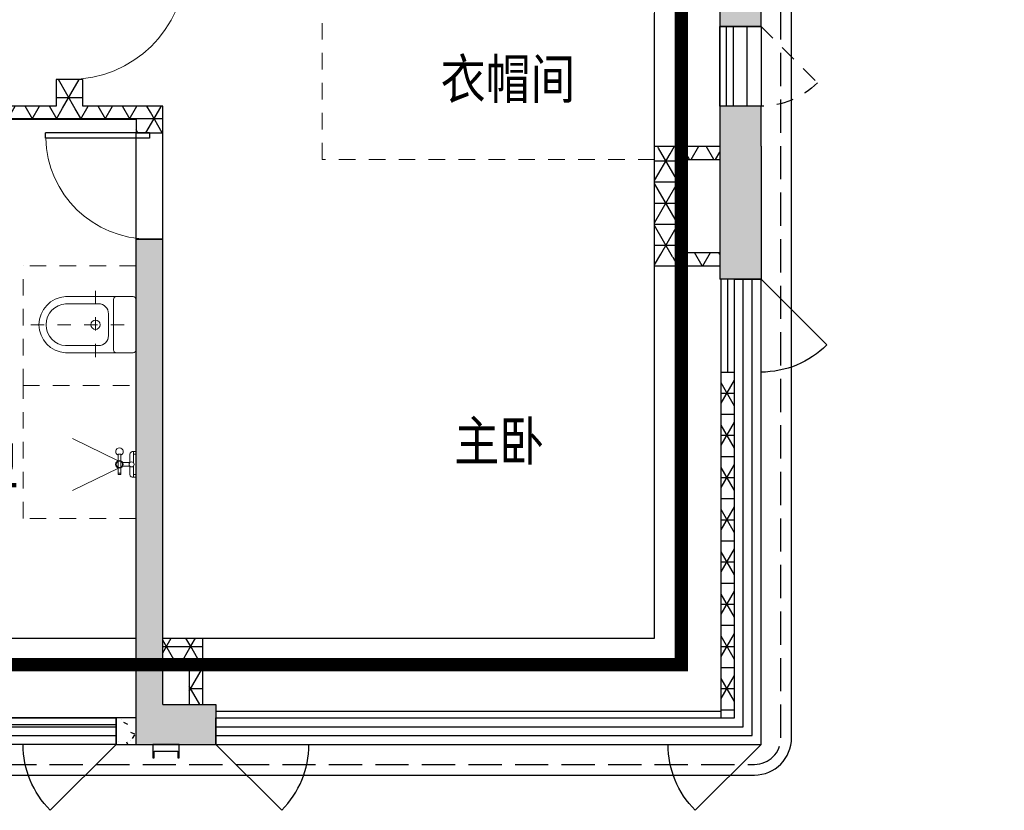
# Model space of a CAD drawing. Extents: x 513769.4 to 513832.9, y -232082 to -232034.4.
# Tile 14 of 17: x 513808.4 to 513815.8, y -232063.7 to -232057.8. Entities that reach past the tile are written whole.
import ezdxf

# ---------------------------------------------------------------- set-up
doc = ezdxf.new("R2010")
doc.units = 0
doc.header["$LTSCALE"] = 1000
for name, pattern in [('3、6#-腰线-标准层$0$DASH', [0.35, 0.25, -0.1]), ('A2户型$1$17街区_140_C户型$0$HIDDEN', [0.375, 0.25, -0.125]), ('A2户型$1$CACHE2', [0.1875, 0.125, -0.0625]), ('A2户型$1$DASH', [0.35, 0.25, -0.1])]:
    doc.linetypes.add(name, pattern=pattern)
doc.layers.get('0').update_dxf_attribs({"color": 252})
for name, color, linetype in [('3、6#-腰线-标准层$0$板边线', 252, 'Continuous'), ('6#-造型-1F（实施版）金属型材-METAL-S', 253, 'Continuous'), ('6#-造型-深灰色铝合金百叶', 252, 'Continuous'), ('A-ANNO-100-TXT', 252, 'Continuous'), ('A2户型$1$A-DOOR', 252, 'Continuous'), ('A2户型$1$A-METAL-E', 252, 'Continuous'), ('A2户型$1$A-PART-S', 252, 'Continuous'), ('A2户型$1$A-PATT-COLU', 252, 'Continuous'), ('A2户型$1$A-STR-CONC-B', 252, 'Continuous'), ('A2户型$1$A-STR-CONC-E', 252, 'Continuous'), ('A2户型$1$A-STR-CONC-H', 252, 'A2户型$1$CACHE2'), ('A2户型$1$A-WALL-S', 252, 'Continuous'), ('A2户型$1$A-WINDOW', 252, 'Continuous'), ('看线', 253, 'Continuous')]:
    doc.layers.add(name, color=color, linetype=linetype)
doc.layers.add('A2户型$1$AE-FURN-MOVE', color=252, linetype='Continuous', lineweight=20)
doc.layers.add('面积-计容-住宅-1', color=1, linetype='Continuous', lineweight=0)
doc.styles.get("Standard").update_dxf_attribs({"font": 'TSSDENG.shx', "width": 0.8, "bigfont": 'hztxt.shx'})
pattern_1 = [(0, (0, 0), (0, 158.75), []), (60, (0, 0), (-137.4815328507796, 79.37500000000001), []), (120, (0, 0), (-137.4815328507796, -79.37499999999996), [])]

# ---------------------------------------------------------------- blocks, each defined once
blk = doc.blocks.new('2新147A2户型$0$6986586658ff3d')
at = {"layer": 'A2户型$1$AE-FURN-MOVE'}
for p, q in [((-100.8000000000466, 76.8000000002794), (-81.60000000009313, 76.8000000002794)), ((-100.7999999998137, -76.79999999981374), (-100.8000000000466, 76.8000000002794)), ((-81.5999999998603, -76.79999999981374), (-81.60000000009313, 76.8000000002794)), ((-14.39999999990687, 12.69960630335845), (-14.39999999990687, 76.79999996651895)), ((14.39999992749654, 96.00000000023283), (33.60000000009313, 96.00000000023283)), ((14.39999999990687, 12.69960627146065), (14.4000000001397, 96.00000000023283)), ((14.4000000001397, 76.8000000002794), (33.60000000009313, 76.8000000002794)), ((-66.25846837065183, 14.39999999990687), (-12.69960628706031, 14.39999999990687)), ((12.69960628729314, 14.4000000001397), (14.4000000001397, 14.4000000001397)), ((-100.7999999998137, -67.19999999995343), (-81.60000000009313, -67.20000000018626)), ((-66.258468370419, -14.39999999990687), (-12.69960629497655, -14.39999999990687)), ((-14.39999999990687, -76.79999996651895), (-14.39999999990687, -12.69960630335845)), ((12.69960629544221, -14.39999999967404), (14.4000000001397, -14.39999999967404)), ((14.39999999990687, -95.99999999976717), (14.39999999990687, -12.69960627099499)), ((-100.7999999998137, -76.79999999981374), (-81.5999999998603, -76.79999999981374)), ((14.4000000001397, -76.7999999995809), (33.5999999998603, -76.7999999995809)), ((14.40000001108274, -95.99999999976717), (33.5999999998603, -95.99999999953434))]:
    blk.add_line(p, q, dxfattribs=at)
for points in [[(-100.7999999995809, 27.15290039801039), (-444.8149358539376, 193.7543856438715)], [(-99.28472210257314, -27.64194762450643), (-444.8149358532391, -197.069886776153)]]:
    blk.add_lwpolyline(points, dxfattribs=at)
for centre, radius in [((-91.1999999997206, 2.328306e-10), 28.79999999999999), ((-91.1999999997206, 2.328306e-10), 23.99999999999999), ((0, 2.328306e-10), 19.2)]:
    blk.add_circle(centre, radius, dxfattribs=at)
for centre, radius, start, end in [((-91.19999999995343, 96.0000000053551), 28.79999999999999, 289.4712206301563, 250.5287793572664), ((9.529881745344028, 72.1051773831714), 24.38607388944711, 78.48005776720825, 168.9000772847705), ((9.529881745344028, -72.10517738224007), 24.38607388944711, 191.0999227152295, 281.5199422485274)]:
    blk.add_arc(centre, radius, start, end, dxfattribs=at)
blk = doc.blocks.new('2新144A2户型$0$69865866586652f-nezb')
at = {"color": 250, "linetype": 'A2户型$1$DASH', "ltscale": 0.2}
for p, q in [((296756.9578622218, 367900.9433866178), (296756.9578622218, 367110.7504130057)), ((296501.2078622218, 367415.7504130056), (297012.7078622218, 367415.7504130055))]:
    blk.add_line(p, q, dxfattribs=at)
for p, q in [((296545.8864336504, 367259.3218415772), (296545.8864336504, 367640.6232263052)), ((296968.0292907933, 367259.3218415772), (296968.0292907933, 367640.6232263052))]:
    blk.add_line(p, q)
at = {"color": 250}
blk.add_lwpolyline([(296599.457862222, 367640.6232263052), (296599.4578622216, 367392.9732391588, 0.4142135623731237), (296674.4578622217, 367317.9732391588), (296839.4578622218, 367317.9732391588, 0.4142135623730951), (296914.4578622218, 367392.9732391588), (296914.457862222, 367640.6232263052)], format="xyb", dxfattribs=at)
blk.add_lwpolyline([(296545.8864336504, 367259.3218415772, -0.4142135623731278), (296567.3150050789, 367280.7504130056), (296946.6007193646, 367280.7504130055, -0.4142135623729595), (296968.0292907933, 367259.3218415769), (296968.0292907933, 367132.1789844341, -0.4142135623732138), (296946.6007193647, 367110.7504130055), (296567.3150050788, 367110.7504130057, -0.4142135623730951), (296545.8864336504, 367132.1789844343)], format="xyb", close=True)
blk.add_circle((296756.9578622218, 367415.7504130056), 35.15279190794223, dxfattribs=at)
blk.add_arc((296756.9578622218, 367629.3797336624), 211.3706793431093, 3.049187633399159, 176.9508123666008)
blk.add_arc((296756.9578622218, 367629.3797336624), 157.7992507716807, 3.049187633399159, 176.9508123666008, dxfattribs=at)
blk = doc.blocks.new('2新139A2户型$0$$DorLib2D$00000114')
at = {"color": 0}
blk.add_line((0.4999999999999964, 3.6e-15), (-0.2071067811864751, 0.7071067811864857), dxfattribs=at)
blk.add_arc((0.5000000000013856, -1.1546e-12), 1.000000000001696, 135, 180, dxfattribs=at)
blk = doc.blocks.new('2新137A2户型$0$$DorLib2D$00000001')
for p, q in [((0.45, 0.9750000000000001), (0.5000000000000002, 0.9750000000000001)), ((0.45, 0), (0.45, 0.9750000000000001)), ((0.5, 0), (0.5, 0.9750000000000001)), ((0.5, 0), (0.45, 0))]:
    blk.add_line(p, q)
at = {"lineweight": 13}
blk.add_arc((0.475, 0), 0.975, 91.4692835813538, 180, dxfattribs=at)
blk = doc.blocks.new('2新142A2户型$0$$TCHSYS$WIN2D')
for p, q in [((-0.5, 0.5), (0.5, 0.5)), ((-0.5, 0.5), (-0.4999999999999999, -0.5)), ((0.5, 0.5), (0.4999999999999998, -0.5)), ((0.5, 0.1666666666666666), (-0.5, 0.1666666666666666)), ((0.5, -0.1666666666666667), (-0.5, -0.1666666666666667)), ((-0.4999999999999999, -0.5), (0.5, -0.5))]:
    blk.add_line(p, q)
blk = doc.blocks.new('2新135A2户型')
at = {"layer": 'A2户型$1$A-PATT-COLU'}
for points in [[(-45572.02434097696, 166802.2341663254), (-45572.02434097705, 166602.234230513), (-45262.02434097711, 166602.234230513), (-45262.02434097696, 166802.2341663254)], [(-45262.02434097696, 165702.2342305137), (-45262.02434097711, 166002.2342305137), (-45572.02434097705, 166002.2342305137), (-45572.02434097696, 165702.2342305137)], [(-45262.02434097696, 165702.2342305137), (-45572.02434097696, 165702.2342305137), (-45572.02434097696, 164902.2340480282), (-45262.02434097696, 164902.2340480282)], [(-49962.02434097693, 161902.2341420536), (-49762.02434097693, 161902.2341420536), (-49762.02434097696, 165002.2341420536), (-49962.02434097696, 165002.2341420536)], [(-45262.02434097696, 164902.2340480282), (-45572.02434097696, 164902.2340480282), (-45572.02434097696, 164702.2341122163), (-45262.02434097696, 164702.2341122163)], [(-49962.02434097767, 161202.2341420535), (-49762.02434097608, 161502.2341420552), (-49762.02434097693, 161902.2341420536), (-49962.02434097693, 161902.2341420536)], [(-49762.02434097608, 161502.2341420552), (-49962.02434097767, 161202.2341420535), (-49562.02425051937, 161202.2341420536), (-49562.02425051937, 161502.2341420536)], [(-49562.02425051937, 161502.2341420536), (-49562.02425051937, 161202.2341420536), (-49362.02434097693, 161202.2341420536), (-49362.02434097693, 161502.2341420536)]]:
    blk.add_hatch(color=256, dxfattribs=at).paths.add_polyline_path(points)
h = blk.add_hatch(dxfattribs=at)
h.set_pattern_fill('NET3', color=256, scale=50, style=0)
h.set_pattern_definition(pattern_1)
h.paths.add_polyline_path([(-50362.02553446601, 166002.2369054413), (-50362.02542837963, 166202.2341956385), (-50562.02542837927, 166202.2343017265), (-50562.02553446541, 166002.2367293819), (-50462.02550512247, 165968.9034840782)])
h = blk.add_hatch(dxfattribs=at)
h.set_pattern_fill('NET3', color=256, scale=50, style=0)
h.set_pattern_definition(pattern_1)
h.paths.add_polyline_path([(-50462.02550512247, 165968.9034840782), (-50562.02553446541, 166002.2367293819), (-52262.02434097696, 166002.2352328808), (-52262.02434097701, 165935.5685662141), (-52162.02434097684, 165902.2353209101), (-50462.02544643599, 165902.2368174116)])
h = blk.add_hatch(dxfattribs=at)
h.set_pattern_fill('NET3', color=256, scale=50, style=0)
h.set_pattern_definition(pattern_1)
h.paths.add_polyline_path([(-49962.02290893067, 165902.2372575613), (-49762.02283549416, 166002.2374336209), (-50362.02553446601, 166002.2369054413), (-50462.02550512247, 165968.9034840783), (-50462.02544643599, 165902.2368174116)])
h = blk.add_hatch(dxfattribs=at)
h.set_pattern_fill('NET3', color=256, scale=50, style=0)
h.set_pattern_definition(pattern_1)
h.paths.add_polyline_path([(-49962.02290893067, 165902.2372575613), (-49962.02298235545, 165802.2534831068), (-49762.02298235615, 165802.2533362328), (-49762.02283549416, 166002.2374336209)])
h = blk.add_hatch(dxfattribs=at)
h.set_pattern_fill('NET3', color=256, scale=50, style=0)
h.set_pattern_definition(pattern_1)
h.paths.add_polyline_path([(-46062.02434097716, 165702.234576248), (-45862.02434097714, 165602.2344774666), (-45572.02434097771, 165602.2343342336), (-45572.02434097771, 165702.2343342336)])
h = blk.add_hatch(dxfattribs=at)
h.set_pattern_fill('NET3', color=256, scale=50, style=0)
h.set_pattern_definition(pattern_1)
h.paths.add_polyline_path([(-45928.69100764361, 164868.9009781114), (-45862.02434097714, 164902.234294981), (-45862.02434097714, 165602.2344774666), (-46062.02434097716, 165702.234576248), (-46062.02434097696, 164902.2343443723)])
h = blk.add_hatch(dxfattribs=at)
h.set_pattern_fill('NET3', color=256, scale=50, style=0)
h.set_pattern_definition(pattern_1)
h.paths.add_polyline_path([(-49762.0235698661, 165002.2340686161), (-49762.02356985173, 165002.253336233), (-49962.02356985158, 165002.253483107), (-49962.02356986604, 165002.2342154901)])
h = blk.add_hatch(dxfattribs=at)
h.set_pattern_fill('NET3', color=256, scale=50, style=0)
h.set_pattern_definition(pattern_1)
h.paths.add_polyline_path([(-45862.02434097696, 164802.2343443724), (-45928.69100764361, 164868.9009781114), (-46062.02434097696, 164902.2343443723), (-46062.02434097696, 164802.2343443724)])
h = blk.add_hatch(dxfattribs=at)
h.set_pattern_fill('NET3', color=256, scale=50, style=0)
h.set_pattern_definition(pattern_1)
h.paths.add_polyline_path([(-45928.69100764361, 164868.9009781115), (-45862.02434097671, 164802.234294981), (-45572.02434097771, 164802.234151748), (-45572.02434097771, 164902.234151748), (-45862.02434097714, 164902.234294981)])
h = blk.add_hatch(dxfattribs=at)
h.set_pattern_fill('NET3', color=256, scale=50, style=0)
h.set_pattern_definition(pattern_1)
h.paths.add_polyline_path([(-45462.02434097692, 161402.2341420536), (-45462.0243409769, 164002.2341420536), (-45562.0243409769, 164002.2341420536), (-45562.02434097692, 161402.2341420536)])
h = blk.add_hatch(dxfattribs=at)
h.set_pattern_fill('NET3', color=256, scale=50, style=0)
h.set_pattern_definition(pattern_1)
h.paths.add_polyline_path([(-49762.02434097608, 162002.2341420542), (-49762.02434097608, 161802.2341420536), (-49562.0247028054, 161802.2341420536), (-49528.69139962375, 161868.9008087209), (-49562.02479326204, 162002.2341420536)])
h = blk.add_hatch(dxfattribs=at)
h.set_pattern_fill('NET3', color=256, scale=50, style=0)
h.set_pattern_definition(pattern_1)
h.paths.add_polyline_path([(-49528.69139962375, 161868.9008087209), (-49462.0247028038, 161802.2341420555), (-49462.02479326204, 162002.2341420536), (-49562.02479326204, 162002.2341420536)])
h = blk.add_hatch(dxfattribs=at)
h.set_pattern_fill('NET3', color=256, scale=50, style=0)
h.set_pattern_definition(pattern_1)
h.paths.add_polyline_path([(-49528.69139962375, 161868.9008087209), (-49562.0247028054, 161802.2341420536), (-49562.02443143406, 161502.2341420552), (-49462.02443143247, 161502.2341420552), (-49462.0247028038, 161802.2341420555)])
h = blk.add_hatch(dxfattribs=at)
h.set_pattern_fill('加气混凝土', color=256, scale=50, style=0)
h.set_pattern_definition([(0, (177, -183), (300, 600), [0, -600]), (0, (-174, -264), (300, 600), [0, -600]), (0, (21, -270), (300, 600), [0, -600]), (0, (234, -93), (300, 600), [0, -600]), (0, (-15, -300), (300, 600), [0, -600]), (0, (294, 285), (300, 600), [0, -600]), (0, (111, 237), (300, 600), [0, -600]), (0, (207, 162), (300, 600), [0, -600]), (0, (-282, 150), (300, 600), [0, -600]), (0, (12, 123), (300, 600), [0, -600]), (0, (-102, -30), (300, 600), [0, -600]), (0, (-96, -255), (300, 600), [0, -600]), (0, (129, -279), (300, 600), [0, -600]), (0, (294, -15), (300, 600), [0, -600]), (0, (-267, -108), (300, 600), [0, -600]), (0, (-216, -6), (300, 600), [0, -600]), (0, (18, -48), (300, 600), [0, -600]), (0, (-66, -135), (300, 600), [0, -600]), (0, (-114, 63), (300, 600), [0, -600]), (0, (-39, 288), (300, 600), [0, -600]), (0, (-243, -234), (300, 600), [0, -600]), (0, (87, 165), (300, 600), [0, -600]), (0, (-192, 174), (300, 600), [0, -600]), (0, (-240, 252), (300, 600), [0, -600]), (130.601294, (257.142858, 97.142856), (-1499.999983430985, 1800.000007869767), [26.341554, -11037.111]), (18.4349488, (214.285716, 108.571428), (1499.99999446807, 599.9999955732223), [27.10524, -3767.6279]), (90, (214.285716, 82.857144), (300.0000000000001, 600), [25.714284, -1174.28565]), (161.565051, (240, 74.285712), (-1500.000007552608, 599.9999552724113), [27.10524, -3767.6279]), (53.1301023, (240, 74.285712), (300.0000005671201, 599.9999997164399), [28.57143, -2971.4285]), (135, (262.857144, -231.42852), (-300.0000362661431, 599.9999593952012), [24.24366, -1672.8126]), (45, (228.571428, -231.42852), (299.999998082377, 599.9999975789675), [24.24366, -1672.8126]), (135, (245.714286, -248.57142), (-300.0000362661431, 599.9999593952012), [24.24366, -1672.8126]), (45, (245.714286, -248.57142), (299.999998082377, 599.9999975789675), [24.24366, -1672.8126]), (116.565051, (-25.71426, 171.428574), (-5.21929867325e-05, 1199.999967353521), [31.943826, -638.8765000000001]), (180, (-39.99995999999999, 199.999998), (-299.9999999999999, 600), [34.285716, -565.71425]), (63.43494880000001, (-88.57139999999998, 171.428574), (2.7161453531e-06, 1199.999994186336), [31.943826, -638.8765000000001]), (116.565051, (-74.2857, 142.857144), (-5.21929867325e-05, 1199.999967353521), [31.943826, -638.8765000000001]), (0, (-74.2857, 142.857144), (300, 600), [34.285716, -565.71425]), (63.43494880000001, (-39.99995999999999, 142.857144), (2.7161453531e-06, 1199.999994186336), [31.943826, -638.8765000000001]), (107.102728, (199.999998, -31.42854000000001), (-899.9999655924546, 3000.000004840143), [38.861346, -16282.9025]), (143.972626, (188.571426, 5.714286), (-5699.99992773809, 4199.999995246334), [38.861346, -8122.02]), (180, (157.142856, 28.57143), (-299.9999999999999, 600), [37.142856, -562.8571]), (36.02737329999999, (88.57142999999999, 5.714286), (5699.999957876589, 4199.999954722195), [38.861346, -8122.02]), (71.56505109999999, (77.142858, -28.5714), (900.0000046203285, 2999.99999483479), [36.140316, -3758.5928]), (107.102728, (88.57142999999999, -65.71428), (-899.9999655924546, 3000.000004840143), [38.861346, -16282.9025]), (143.972626, (120, -88.57139999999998), (-5699.99992773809, 4199.999995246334), [38.861346, -8122.02]), (0, (120, -88.57139999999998), (300, 600), [37.142856, -562.8571]), (36.02737329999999, (157.142856, -88.57139999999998), (5699.999957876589, 4199.999954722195), [38.861346, -8122.02]), (71.56505109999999, (188.571426, -65.71428), (900.0000046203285, 2999.99999483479), [36.140316, -3758.5928]), (150.255118, (205.714284, 248.571426), (-900.0000021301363, 599.9999925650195), [23.03502, -4814.319600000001]), (90, (185.714286, 237.14286), (300.0000000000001, 600), [22.857144, -1177.14275]), (29.7448813, (185.714286, 237.14286), (900.0000005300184, 599.9999971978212), [23.03502, -4814.319600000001]), (116.565051, (65.714286, -177.14286), (-5.21929867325e-05, 1199.999967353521), [31.943826, -638.8765000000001]), (168.690067, (51.428574, -148.5714), (-2700.000002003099, 599.9999849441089), [29.137254, -6089.685500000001]), (41.18592510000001, (0, -162.8571), (7499.999954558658, 6599.999942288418), [30.371844, -12725.802]), (90, (0, -191.42856), (300.0000000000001, 600), [28.57143, -1171.4285]), (138.814074, (22.857144, -211.42854), (-7499.999866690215, 6600.000042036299), [30.371844, -12725.802]), (16.6992442, (22.857144, -211.42854), (9899.99992551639, 2999.999968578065), [29.82945, -12498.5375]), (60.94539590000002, (51.428574, -202.85712), (299.9999992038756, 599.9999946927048), [29.416086, -12325.3395]), (109.983106, (-185.71428, 74.285712), (-1500.00000564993, 4199.999988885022), [33.44200199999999, -14012.1975]), (155.556045, (-197.14284, 105.714288), (-3900.000014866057, 1799.999962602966), [34.522986, -14465.1315]), (24.4439547, (-259.99998, 105.714288), (3900.000001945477, 1799.999991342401), [34.522986, -14465.1315]), (70.0168934, (-271.42854, 74.285712), (1500.000004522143, 4199.999989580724), [33.442002, -14012.1975]), (109.983106, (-259.99998, 42.857142), (-1500.00000564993, 4199.999988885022), [33.44200199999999, -14012.1975]), (160.016893, (-228.57138, 31.42857), (-1500.00000088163, 599.9999726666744), [33.442002, -6989.377500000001]), (19.9831065, (-228.57138, 31.42857), (1499.999991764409, 599.9999990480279), [33.442002, -6989.377500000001]), (70.0168934, (-197.14284, 42.857142), (1500.000004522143, 4199.999989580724), [33.442002, -14012.1975]), (122.005383, (37.142856, 19.999998), (-300.00004026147, 599.9999693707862), [26.954232, -5633.434]), (18.4349488, (-2.85714, 34.285716), (1499.99999446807, 599.9999955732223), [27.10524, -3767.6279]), (90, (-2.85714, 8.571426), (300.0000000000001, 600), [25.714284, -1174.28565]), (161.565051, (22.857144, 0), (-1500.000007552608, 599.9999552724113), [27.10524, -3767.6279]), (54.46232220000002, (22.857144, 0), (2099.999996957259, 2999.999995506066), [24.57807, -10298.2115]), (116.565051, (-137.14284, -125.71428), (-5.21929867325e-05, 1199.999967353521), [31.943826, -638.8765000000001]), (180, (-151.42854, -97.14282), (-299.9999999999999, 600), [31.42857, -568.5714]), (59.03624339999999, (-199.99998, -125.71428), (300.0000009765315, 599.9999970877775), [33.31972799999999, -6963.821999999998]), (120.963756, (-182.85714, -154.28568), (-300.0000409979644, 599.9999724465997), [33.319728, -6963.821999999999]), (0, (-182.85714, -154.28568), (300, 600), [31.42857, -568.5714]), (63.43494880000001, (-151.42854, -154.28568), (2.7161453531e-06, 1199.999994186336), [31.943826, -638.8765000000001])])
h.paths.add_polyline_path([(-49962.02434097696, 161402.2341420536), (-50112.02384353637, 161402.2341420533), (-50112.02384353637, 161202.2341420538), (-49962.02434097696, 161202.2341420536)])
at = {"layer": 'A2户型$1$A-DOOR'}
for p, q in [((-49962.02356985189, 165002.2534831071, 3.712902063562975), (-49962.02298235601, 165802.2534831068, 3.712902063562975)), ((-49762.02356985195, 165002.2533362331, 3.712902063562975), (-49762.02298235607, 165802.2533362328, 3.712902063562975))]:
    blk.add_line(p, q, dxfattribs=at)
at = {"layer": 'A2户型$1$A-METAL-E'}
for points in [[(-45572.02434097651, 166002.2342305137), (-45572.0240446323, 166602.2342700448)], [(-45522.02434097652, 166002.2342058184), (-45522.02404463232, 166602.2342453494)], [(-45562.0243409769, 164002.2341420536), (-45562.0243409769, 164702.2341122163)], [(-45512.0243409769, 164002.2341420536), (-45512.0243409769, 164702.2341122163)], [(-49362.02425051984, 161452.2341420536), (-45562.02434097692, 161452.2341420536)], [(-49362.02425051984, 161402.2341420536), (-45562.02434097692, 161402.2341420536), (-45562.02434097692, 161452.2341420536)], [(-51612.0238887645, 161402.2350692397), (-50112.02384353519, 161402.2341420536)], [(-45562.02434097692, 161402.2341420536), (-45562.02434097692, 161402.2341420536)], [(-51612.0239196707, 161352.2350692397), (-50112.02387444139, 161352.2341420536)]]:
    blk.add_lwpolyline(points, dxfattribs=at)
at = {"layer": 'A2户型$1$A-PART-S'}
for p, q in [((-49962.02434097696, 161402.2341420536), (-50112.02384353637, 161402.2341420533)), ((-50112.02384353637, 161402.2341420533), (-50112.02384353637, 161202.2341420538)), ((-49962.02434097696, 161202.2341420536), (-49962.02434097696, 161402.2341420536)), ((-50112.02384353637, 161202.2341420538), (-49962.02434097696, 161202.2341420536))]:
    blk.add_line(p, q, dxfattribs=at)
at = {"layer": 'A2户型$1$A-STR-CONC-B'}
for p, q in [((-45572.02434097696, 166802.2341663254), (-45572.02434097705, 166602.234230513)), ((-45262.02434097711, 166602.234230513), (-45262.02434097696, 166802.2341663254)), ((-45572.02434097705, 166602.234230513), (-45262.02434097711, 166602.234230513)), ((-45262.02434097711, 166002.2342305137), (-45572.02434097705, 166002.2342305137)), ((-45572.02434097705, 166002.2342305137), (-45572.02434097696, 165702.2342305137)), ((-45262.02434097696, 165702.2342305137), (-45262.02434097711, 166002.2342305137)), ((-45572.02434097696, 165702.2342305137), (-45572.02434097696, 164902.2340480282)), ((-45262.02434097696, 165702.2342305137), (-45262.02434097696, 164902.2340480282)), ((-49962.02434097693, 161902.2341420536), (-49962.02434097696, 165002.2341420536)), ((-49962.02434097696, 165002.2341420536), (-49762.02434097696, 165002.2341420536)), ((-49762.02434097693, 161902.2341420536), (-49762.02434097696, 165002.2341420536)), ((-45572.02434097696, 164902.2340480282), (-45572.02434097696, 164702.2341122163)), ((-45262.02434097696, 164902.2340480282), (-45262.02434097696, 164702.2341122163)), ((-45262.02434097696, 164702.2341122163), (-45572.02434097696, 164702.2341122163)), ((-49962.02434097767, 161202.2341420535), (-49962.02434097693, 161902.2341420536)), ((-49762.02434097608, 161502.2341420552), (-49762.02434097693, 161902.2341420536)), ((-49762.02434097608, 161502.2341420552), (-49562.02425051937, 161502.2341420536)), ((-49562.02425051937, 161502.2341420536), (-49362.02434097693, 161502.2341420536)), ((-49362.02434097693, 161502.2341420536), (-49362.02434097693, 161202.2341420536)), ((-49962.02434097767, 161202.2341420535), (-49562.02425051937, 161202.2341420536)), ((-49562.02425051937, 161202.2341420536), (-49362.02434097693, 161202.2341420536))]:
    blk.add_line(p, q, dxfattribs=at)
at = {"layer": 'A2户型$1$A-STR-CONC-E'}
for points in [[(-46062.02434097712, 165702.234576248), (-46062.02434097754, 166702.2345120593)], [(-49462.02488372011, 162002.2346847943), (-46062.02434097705, 162002.2346847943), (-46062.0243409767, 164802.2343937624)], [(-51712.02443150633, 162002.2341420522), (-49962.02434097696, 162002.2341420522)]]:
    blk.add_lwpolyline(points, dxfattribs=at)
at = {"layer": 'A2户型$1$A-STR-CONC-H', "linetype": 'A2户型$1$DASH'}
for points in [[(-45862.02434097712, 165702.2345762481), (-45862.02434097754, 166702.2345120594)], [(-49462.02488372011, 161802.2346847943), (-45862.02443975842, 161802.2346847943), (-45862.02434097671, 164802.234294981)], [(-51712.02443150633, 161802.2341420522), (-49962.02434097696, 161802.2341420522)]]:
    blk.add_lwpolyline(points, dxfattribs=at)
at = {"layer": 'A2户型$1$A-WALL-S'}
for p, q in [((-50562.02542837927, 166202.2343017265), (-50562.02553446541, 166002.2367293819)), ((-50362.02542837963, 166202.2341956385), (-50562.02542837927, 166202.2343017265)), ((-50362.02553446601, 166002.2369054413), (-50362.02542837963, 166202.2341956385)), ((-50562.02553446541, 166002.2367293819), (-52262.02434097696, 166002.2352328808)), ((-49762.02283549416, 166002.2374336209), (-50362.02553446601, 166002.2369054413)), ((-49762.02298235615, 165802.2533362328), (-49762.02283549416, 166002.2374336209)), ((-50462.02544643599, 165902.2368174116), (-52162.02434097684, 165902.2353209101)), ((-49962.02290893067, 165902.2372575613), (-50462.02544643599, 165902.2368174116)), ((-49962.02290893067, 165902.2372575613), (-49962.02298235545, 165802.2534831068)), ((-49962.02298235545, 165802.2534831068), (-49762.02298235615, 165802.2533362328)), ((-46062.02434097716, 165702.234576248), (-45572.02434097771, 165702.2343342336)), ((-46062.02434097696, 164902.2343443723), (-46062.02434097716, 165702.234576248)), ((-45862.02434097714, 165602.2344774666), (-45572.02434097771, 165602.2343342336)), ((-45862.02434097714, 164902.234294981), (-45862.02434097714, 165602.2344774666)), ((-49762.02356985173, 165002.253336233), (-49962.02356985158, 165002.253483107)), ((-49962.02356985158, 165002.253483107), (-49962.02356986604, 165002.2342154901)), ((-49762.0235698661, 165002.2340686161), (-49762.02356985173, 165002.253336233)), ((-46062.02434097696, 164802.2343443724), (-46062.02434097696, 164902.2343443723)), ((-45862.02434097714, 164902.234294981), (-45572.02434097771, 164902.234151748)), ((-46062.02434097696, 164802.2343443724), (-45862.02434097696, 164802.2343443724)), ((-45862.02434097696, 164802.2343443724), (-45862.02434097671, 164802.234294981)), ((-45862.02434097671, 164802.234294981), (-45572.02434097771, 164802.234151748)), ((-45262.02434097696, 164702.2341122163), (-45462.02434097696, 164702.2341122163)), ((-45562.02434097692, 161402.2341420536), (-45562.0243409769, 164002.2341420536)), ((-45562.0243409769, 164002.2341420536), (-45462.0243409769, 164002.2341420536)), ((-45462.02434097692, 161402.2341420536), (-45462.0243409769, 164002.2341420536)), ((-49762.02434097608, 162002.2341420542), (-49562.02479326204, 162002.2341420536)), ((-49562.02479326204, 162002.2341420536), (-49462.02479326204, 162002.2341420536)), ((-49462.02479326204, 162002.2341420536), (-49462.02479326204, 161802.2341420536)), ((-49762.02434097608, 161802.2341420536), (-49562.0247028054, 161802.2341420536)), ((-49562.0247028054, 161802.2341420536), (-49562.02443143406, 161502.2341420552)), ((-49462.0247028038, 161802.2341420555), (-49462.02479326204, 161802.2341420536)), ((-49462.0247028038, 161802.2341420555), (-49462.02443143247, 161502.2341420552)), ((-49362.02425051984, 161202.2341420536), (-49362.02425051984, 161402.2341420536)), ((-45562.02434097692, 161402.2341420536), (-45462.02434097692, 161402.2341420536))]:
    blk.add_line(p, q, dxfattribs=at)
at = {"layer": 'A2户型$1$A-WINDOW', "linetype": 'A2户型$1$CACHE2', "extrusion": (0, 0, -1)}
blk.add_line((-45262.22314972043, 166602.4330392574), (-44837.95908100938, 166178.1689705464), dxfattribs=at)
at = {"layer": 'A2户型$1$A-WINDOW'}
for p, q in [((-45462.02434097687, 164702.2340974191), (-45262.02434097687, 164702.2340974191)), ((-49362.02425051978, 161402.2341420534), (-49362.02425051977, 161202.2341420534))]:
    blk.add_line(p, q, dxfattribs=at)
for points in [[(-49362.02425051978, 161402.2341420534), (-45462.0243409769, 161402.2341420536), (-45462.02434097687, 164702.2340974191)], [(-49362.02425051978, 161268.9008087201), (-45328.69100764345, 161268.9008087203), (-45328.69100764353, 164702.2340974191)], [(-49362.02425051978, 161335.5674753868), (-45395.35767431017, 161335.567475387), (-45395.3576743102, 164702.2340974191)], [(-49362.02425051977, 161202.2341420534), (-45262.02434097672, 161202.2341420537), (-45262.02434097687, 164702.2340974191)]]:
    blk.add_lwpolyline(points, dxfattribs=at)
at = {"layer": 'A2户型$1$A-WINDOW', "linetype": 'A2户型$1$CACHE2', "extrusion": (0, 0, -1)}
blk.add_arc((45262.22314972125, 166602.4330392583), 600.0000000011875, 224.9999999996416, 270, dxfattribs=at)
at = {"layer": 'A2户型$1$AE-FURN-MOVE', "linetype": 'A2户型$1$CACHE2'}
blk.add_lwpolyline([(-46062.02434097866, 165602.2343937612), (-48562.02283549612, 165602.2343937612), (-48562.02283549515, 167202.2341420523), (-46062.02434097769, 167202.2341420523)], close=True, dxfattribs=at)
at = {"layer": 'A2户型$1$AE-FURN-MOVE', "color": 250, "linetype": 'A2户型$1$17街区_140_C户型$0$HIDDEN', "ltscale": 0.5}
for points in [[(-49962.1957097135, 164802.2534831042), (-50812.18791539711, 164802.2528455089)], [(-50812.18716525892, 163902.2272108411), (-50812.18784038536, 164802.2528455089)]]:
    blk.add_lwpolyline(points, dxfattribs=at)
blk.add_lwpolyline([(-49962.18716525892, 162902.2272108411), (-50812.18716525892, 162902.2272108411), (-50812.18716525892, 163902.2272108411), (-49962.18716525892, 163902.2272108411)], close=True, dxfattribs=at)
at = {"layer": 'A2户型$1$A-DOOR', "zscale": 200}
for p, xscale, yscale, rotation in [((-50462.0251896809, 166652.2342486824), 900, -900, 89.99996960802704), ((-49862.02327610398, 165402.2534096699), 800, 800, 89.99995792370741)]:
    blk.add_blockref('2新137A2户型$0$$DorLib2D$00000001', p, dxfattribs=dict(at, xscale=xscale, yscale=yscale, rotation=rotation))
at = {"layer": 'A2户型$1$A-WINDOW', "xscale": 600, "yscale": 310, "zscale": 310, "rotation": 270}
blk.add_blockref('2新142A2户型$0$$TCHSYS$WIN2D', (-45417.02434097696, 166302.2342305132), dxfattribs=at)
at = {"layer": 'A2户型$1$A-WINDOW', "linetype": 'A2户型$1$CACHE2', "yscale": 700, "zscale": -700}
for p, xscale, rotation in [((-45262.02434097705, 164352.2340974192), -700, 270), ((-50462.02384353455, 161202.2341420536), -700, 180), ((-49012.02425051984, 161202.2341420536), 700, 180), ((-45611.34725679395, 161202.2341420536), -700, 180)]:
    blk.add_blockref('2新139A2户型$0$$DorLib2D$00000114', p, dxfattribs=dict(at, xscale=xscale, rotation=rotation))
at = {"layer": 'A2户型$1$A-WINDOW', "xscale": -1500, "yscale": -200, "zscale": 200}
blk.add_blockref('2新142A2户型$0$$TCHSYS$WIN2D', (-50862.02384353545, 161302.2341420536), dxfattribs=at)
at = {"layer": 'A2户型$1$AE-FURN-MOVE', "extrusion": (0, 0, -1), "zscale": -1, "rotation": 270}
blk.add_blockref('2新144A2户型$0$69865866586652f-nezb', (-317148.5542256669, 461115.8226065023), dxfattribs=at)
at = {"layer": 'A2户型$1$AE-FURN-MOVE', "extrusion": (-2.827976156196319e-05, -4.507569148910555e-07, -0.999999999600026), "xscale": -1, "zscale": -1}
blk.add_blockref('2新147A2户型$0$6986586658ff3d', (49995.78714526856, 163308.3695488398, 1.154160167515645), dxfattribs=at)
blk = doc.blocks.new('2新156a-A$C52842E96')
at = {"layer": '6#-造型-深灰色铝合金百叶'}
blk.add_lwpolyline([(0, 0), (0, -100), (10, -100), (10, -50), (190, -50), (190, -100), (200, -100), (200, -1.45519e-11), (0, -1.45519e-11)], dxfattribs=at)
blk = doc.blocks.new('2新79A$C4C87463F')
at = {"layer": '3、6#-腰线-标准层$0$板边线', "color": 8, "linetype": '3、6#-腰线-标准层$0$DASH'}
blk.add_lwpolyline([(22100, -250.0670548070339), (31949.82911965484, -250.0056826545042, 0.4142101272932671), (32149.82787349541, -50.00678212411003), (32149.8658058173, 6850.128713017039, 0.4142340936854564), (31949.85288573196, 7050.129812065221), (30049.83067704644, 7050.00706978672), (30049.83631225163, 10149.94460030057), (33549.792818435, 10149.94460030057, 0.4142294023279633), (33749.79281814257, 10349.95541643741), (33749.40884477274, 17449.95783741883, 0.4141977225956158), (33549.40884506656, 17649.94702128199), (24399.75812437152, 17649.94702128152)], format="xyb", dxfattribs=at)
at = {"layer": '6#-造型-1F（实施版）金属型材-METAL-S'}
blk.add_lwpolyline([(22100.00049846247, -330.0670548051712), (31949.82961811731, -330.0056826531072, 0.4142101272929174), (32229.82787349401, -50.00722191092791), (32229.86580581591, 6850.128273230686, 0.4142340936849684), (31949.84771769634, 7130.12981189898), (30129.83082248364, 7130.012237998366), (30129.83616682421, 10069.94460030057), (33549.792818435, 10069.94460030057, 0.4142294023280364), (33829.7928180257, 10349.95974289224), (33829.40884465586, 17449.96216387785, 0.4141977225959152), (33549.40884506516, 17729.94702128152), (24399.75812437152, 17729.94702128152)], format="xyb", dxfattribs=at)
at = {"layer": '看线'}
blk.add_blockref('2新156a-A$C52842E96', (27425, -100.1026446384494), dxfattribs=at)

msp = doc.modelspace()

# ---------------------------------------------------------------- linework, layer by layer
at = {"layer": '面积-计容-住宅-1', "const_width": 0.1}
msp.add_lwpolyline([(513786.8304884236, -232046.2340825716), (513794.6304894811, -232046.2340825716), (513794.6304911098, -232048.0340845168), (513798.9304883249, -232048.0340845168), (513798.9304883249, -232046.2340825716), (513802.5304884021, -232046.2340825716), (513802.5304884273, -232047.6340831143), (513805.5304884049, -232047.6340831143), (513805.5304884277, -232048.0340829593), (513813.230488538, -232048.0340832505), (513813.230488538, -232046.2340831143), (513814.9304884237, -232046.2340831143), (513814.930488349, -232052.7340825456), (513808.8304895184, -232052.7340812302), (513808.8304895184, -232055.1340813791), (513811.2304901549, -232055.1340825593), (513811.2304883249, -232057.0340825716), (513813.3304883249, -232057.0340825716), (513813.3304883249, -232062.6340825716), (513806.8304883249, -232062.6340825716), (513806.8304884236, -232061.4340813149), (513803.8304883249, -232061.4340813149), (513803.8304883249, -232061.2340807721), (513790.2304883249, -232061.2340807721)], dxfattribs=at)

# ---------------------------------------------------------------- block references
at = {"xscale": 0.001, "yscale": 0.001, "zscale": 0.001}
for name, p in [('2新135A2户型', (513859.1925127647, -232224.4363172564)), ('2新79A$C4C87463F', (513781.9305929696, -232063.1340283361))]:
    msp.add_blockref(name, p, dxfattribs=at)

# ---------------------------------------------------------------- texts
at = {"layer": 'A-ANNO-100-TXT'}
for s, p in [('衣帽间', (513811.5217878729, -232058.4107196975)), ('主卧', (513811.6238151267, -232061.1333441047)), ('主卫', (513807.6724111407, -232061.3143468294, -0.0005505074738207))]:
    msp.add_text(s, height=0.3375886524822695, dxfattribs=at).set_placement(p)

doc.saveas('drawing.dxf')
